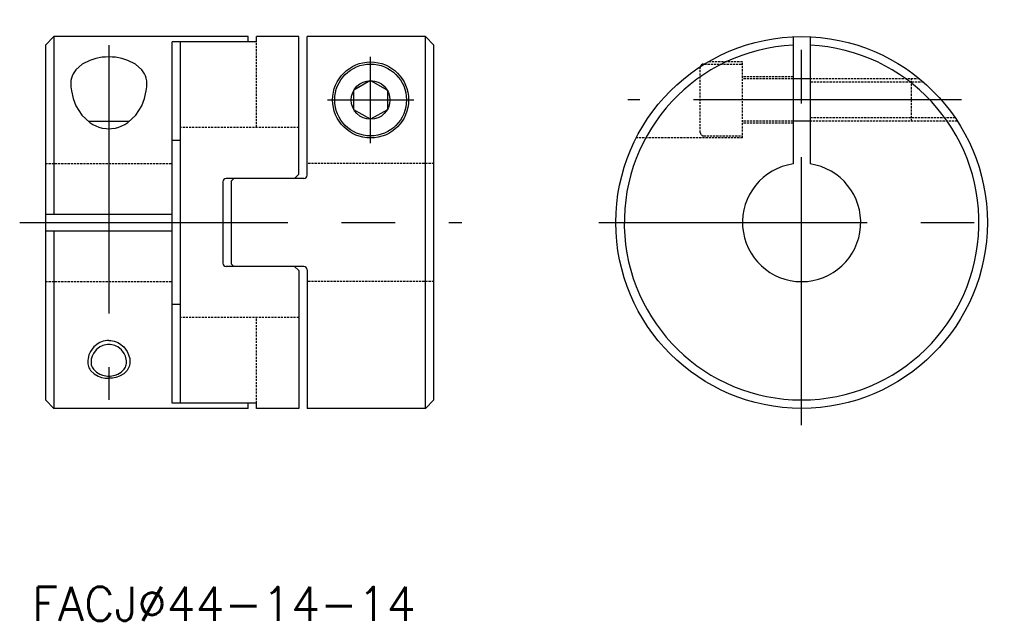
# Model space of a CAD drawing. Extents: x 55 to 172, y 26 to 97.
import ezdxf

# ---------------------------------------------------------------- set-up
doc = ezdxf.new("R2010")
doc.units = 0
for name, pattern in [('CENTER', [50.8, 31.75, -6.35, 6.35, -6.35]), ('DASHED', [19.05, 12.7, -6.35]), ('HIDDEN', [0.375, 0.25, -0.125])]:
    doc.linetypes.add(name, pattern=pattern)
doc.layers.get('0').update_dxf_attribs({"linetype": 'CONTINUOUS'})
doc.layers.add('CENTER', color=1, linetype='CENTER')
doc.styles.get("Standard").update_dxf_attribs({"font": 'txt.shx', "bigfont": 'chineset.shx'})

msp = doc.modelspace()

# ---------------------------------------------------------------- linework, layer by layer
for p, q in [((58.37, 94.27), (59.37, 95.27)), ((82.37, 95.27), (59.37, 95.27)), ((59.37, 95.27), (59.37, 74.27)), ((73.37, 51.89), (73.37, 94.64)), ((83.37, 94.64), (73.37, 94.64)), ((74.37, 51.89), (74.37, 94.64)), ((82.37, 94.64), (82.37, 95.27)), ((88.37, 95.27), (83.37, 95.27)), ((83.37, 94.64), (83.37, 95.27)), ((88.37, 78.97), (88.37, 95.27)), ((103.37, 95.27), (89.37, 95.27)), ((89.37, 78.87), (89.37, 95.27)), ((103.37, 51.27), (103.37, 95.27)), ((104.37, 94.27), (103.37, 95.27)), ((146.91, 95.24), (146.91, 80.2)), ((148.91, 95.24), (148.91, 80.2)), ((58.37, 94.27), (58.37, 52.27)), ((104.37, 52.27), (104.37, 94.27)), ((63.62, 92.45), (62.73, 91.99)), ((64.35, 92.68), (63.62, 92.45)), ((65.09, 92.82), (64.35, 92.68)), ((65.48, 92.85), (65.09, 92.82)), ((65.87, 92.86), (65.48, 92.85)), ((66.26, 92.85), (65.87, 92.86)), ((66.65, 92.82), (66.26, 92.85)), ((67.4, 92.68), (66.65, 92.82)), ((68.12, 92.45), (67.4, 92.68)), ((69.02, 92), (68.12, 92.45)), ((61.8, 91.11), (61.64, 90.86)), ((61.98, 91.34), (61.8, 91.11)), ((62.73, 91.99), (61.98, 91.34)), ((69.77, 91.34), (69.02, 92)), ((69.95, 91.1), (69.77, 91.34)), ((70.1, 90.86), (69.95, 91.1)), ((136.31, 92.02), (136.4, 92.02)), ((61.39, 90.08), (61.37, 89.81)), ((61.37, 89.81), (61.39, 89.34)), ((61.37, 89.81), (61.37, 89.81)), ((61.37, 89.81), (61.37, 89.8)), ((61.44, 90.34), (61.39, 90.08)), ((61.53, 90.6), (61.44, 90.34)), ((61.64, 90.86), (61.53, 90.6)), ((70.22, 90.62), (70.1, 90.86)), ((70.3, 90.34), (70.22, 90.62)), ((70.36, 90.04), (70.3, 90.34)), ((70.37, 89.81), (70.36, 90.04)), ((70.36, 89.34), (70.37, 89.81)), ((70.37, 89.81), (70.37, 89.81)), ((70.37, 89.81), (70.37, 89.81)), ((96.87, 90.06), (94.89, 88.91)), ((96.87, 90.06), (98.86, 88.91)), ((148.91, 90.27), (146.91, 90.27)), ((61.39, 89.34), (61.44, 88.86)), ((61.44, 88.86), (61.64, 87.96)), ((70.1, 87.96), (70.3, 88.86)), ((70.3, 88.86), (70.36, 89.34)), ((94.89, 86.62), (94.89, 88.91)), ((98.86, 88.91), (98.86, 86.62)), ((61.64, 87.96), (61.98, 87.08)), ((69.77, 87.08), (70.1, 87.96)), ((61.98, 87.08), (62.67, 85.98)), ((69.08, 85.98), (69.77, 87.08)), ((96.87, 85.48), (94.89, 86.62)), ((98.86, 86.62), (96.87, 85.48)), ((62.67, 85.98), (63.62, 85.09)), ((63.43, 85.27), (68.31, 85.27)), ((68.12, 85.09), (69.08, 85.98)), ((148.91, 85.27), (146.91, 85.27)), ((63.62, 85.09), (63.97, 84.87)), ((63.97, 84.87), (64.33, 84.69)), ((64.33, 84.69), (64.69, 84.54)), ((64.69, 84.54), (65.09, 84.44)), ((65.09, 84.44), (65.54, 84.38)), ((65.54, 84.38), (65.87, 84.36)), ((65.87, 84.36), (66.2, 84.38)), ((66.2, 84.38), (66.65, 84.44)), ((66.65, 84.44), (67.06, 84.54)), ((67.06, 84.54), (67.41, 84.69)), ((67.41, 84.69), (67.77, 84.87)), ((67.77, 84.87), (68.12, 85.09)), ((74.37, 82.96), (73.37, 82.96)), ((88.97, 78.47), (79.77, 78.47)), ((80.37, 78.17), (80.67, 78.47)), ((80.37, 78.17), (80.37, 68.37)), ((88.37, 78.97), (87.87, 78.47)), ((79.37, 78.07), (79.37, 68.47)), ((58.37, 74.27), (73.37, 74.27)), ((58.37, 72.27), (73.37, 72.27)), ((59.37, 72.27), (59.37, 51.27)), ((88.97, 68.07), (79.77, 68.07)), ((80.37, 68.37), (80.67, 68.07)), ((88.37, 67.57), (87.87, 68.07)), ((89.37, 67.67), (89.37, 51.27)), ((88.37, 67.57), (88.37, 51.27)), ((74.37, 63.57), (73.37, 63.57)), ((64.82, 58.55), (64.39, 58.21)), ((64.99, 58.63), (64.82, 58.55)), ((65.15, 58.7), (64.99, 58.63)), ((65.32, 58.76), (65.15, 58.7)), ((65.51, 58.8), (65.32, 58.76)), ((65.72, 58.82), (65.51, 58.8)), ((65.87, 58.83), (65.72, 58.82)), ((66.03, 58.82), (65.87, 58.83)), ((66.24, 58.8), (66.03, 58.82)), ((66.42, 58.76), (66.24, 58.8)), ((66.59, 58.7), (66.42, 58.76)), ((66.76, 58.63), (66.59, 58.7)), ((66.92, 58.55), (66.76, 58.63)), ((67.36, 58.21), (66.92, 58.55)), ((63.9, 57.44), (63.8, 57.09)), ((64.05, 57.78), (63.9, 57.44)), ((64.39, 58.21), (64.05, 57.78)), ((67.69, 57.78), (67.36, 58.21)), ((67.85, 57.44), (67.69, 57.78)), ((67.94, 57.09), (67.85, 57.44)), ((63.78, 56.91), (63.77, 56.72)), ((63.77, 56.73), (63.77, 56.72)), ((63.77, 56.72), (63.77, 56.72)), ((63.77, 56.72), (63.77, 56.71)), ((63.77, 56.72), (63.77, 56.72)), ((63.77, 56.72), (63.78, 56.58)), ((63.8, 57.09), (63.78, 56.91)), ((63.78, 56.58), (63.8, 56.44)), ((63.8, 56.44), (63.84, 56.3)), ((63.84, 56.3), (63.9, 56.16)), ((63.9, 56.16), (63.97, 56.03)), ((63.97, 56.03), (64.05, 55.91)), ((67.69, 55.91), (67.78, 56.03)), ((67.78, 56.03), (67.85, 56.16)), ((67.85, 56.16), (67.9, 56.3)), ((67.9, 56.3), (67.94, 56.44)), ((67.96, 56.91), (67.94, 57.09)), ((67.94, 56.44), (67.96, 56.58)), ((67.97, 56.72), (67.96, 56.91)), ((67.96, 56.58), (67.97, 56.72)), ((67.97, 56.72), (67.97, 56.73)), ((67.97, 56.72), (67.97, 56.72)), ((64.05, 55.91), (64.41, 55.56)), ((64.41, 55.56), (64.82, 55.31)), ((64.82, 55.31), (65.14, 55.19)), ((65.14, 55.19), (65.51, 55.12)), ((65.51, 55.12), (65.72, 55.1)), ((65.72, 55.1), (65.87, 55.09)), ((65.87, 55.09), (66.02, 55.1)), ((66.02, 55.1), (66.24, 55.12)), ((66.24, 55.12), (66.61, 55.19)), ((66.61, 55.19), (66.92, 55.31)), ((66.92, 55.31), (67.34, 55.56)), ((67.34, 55.56), (67.69, 55.91)), ((59.37, 51.27), (58.37, 52.27)), ((83.37, 51.89), (73.37, 51.89)), ((82.37, 51.27), (82.37, 51.89)), ((83.37, 51.27), (83.37, 51.89)), ((104.37, 52.27), (103.37, 51.27)), ((82.37, 51.27), (59.37, 51.27)), ((88.37, 51.27), (83.37, 51.27)), ((103.37, 51.27), (89.37, 51.27))]:
    msp.add_line(p, q)
at = {"color": 5, "linetype": 'HIDDEN'}
for p, q in [((83.37, 84.52), (83.37, 94.64)), ((140.91, 92.27), (136.82, 92.27)), ((140.91, 83.27), (140.91, 92.27)), ((135.91, 83.92), (135.91, 91.62)), ((136.4, 92.02), (140.91, 92.02)), ((146.91, 90.52), (140.91, 90.52)), ((146.91, 90.27), (140.91, 90.27)), ((161.88, 90.27), (148.91, 90.27)), ((162.35, 89.87), (148.91, 89.87)), ((160.91, 85.27), (160.91, 90.27)), ((146.91, 85.27), (140.91, 85.27)), ((166.08, 85.67), (148.91, 85.67)), ((166.35, 85.27), (148.91, 85.27)), ((88.37, 84.52), (74.37, 84.52)), ((146.91, 85.02), (140.91, 85.02)), ((140.91, 83.27), (128.32, 83.27)), ((136.31, 83.52), (140.91, 83.52)), ((58.37, 80.27), (73.37, 80.27)), ((104.37, 80.27), (89.37, 80.27)), ((58.37, 66.27), (73.37, 66.27)), ((104.37, 66.27), (89.37, 66.27)), ((88.37, 62.02), (74.37, 62.02)), ((83.37, 51.89), (83.37, 62.02))]:
    msp.add_line(p, q, dxfattribs=at)
at = {"color": 5}
for p, q in [((64.1, 58.54), (63.71, 58.01)), ((64.62, 58.96), (64.1, 58.54)), ((64.82, 59.06), (64.62, 58.96)), ((65.02, 59.15), (64.82, 59.06)), ((65.22, 59.21), (65.02, 59.15)), ((65.44, 59.26), (65.22, 59.21)), ((65.65, 59.29), (65.44, 59.26)), ((65.87, 59.3), (65.65, 59.29)), ((65.87, 59.3), (66.09, 59.29)), ((66.09, 59.29), (66.31, 59.26)), ((66.31, 59.26), (66.52, 59.21)), ((66.52, 59.21), (66.73, 59.15)), ((66.73, 59.15), (66.93, 59.06)), ((66.93, 59.06), (67.12, 58.96)), ((67.12, 58.96), (67.64, 58.54)), ((67.64, 58.54), (68.04, 58.01)), ((63.41, 57.17), (63.38, 56.95)), ((63.52, 57.6), (63.41, 57.17)), ((63.71, 58.01), (63.52, 57.6)), ((68.04, 58.01), (68.22, 57.6)), ((68.22, 57.6), (68.34, 57.17)), ((68.34, 57.17), (68.36, 56.95)), ((63.38, 56.95), (63.37, 56.72)), ((63.37, 56.72), (63.38, 56.55)), ((63.37, 56.72), (63.37, 56.72)), ((63.37, 56.72), (63.37, 56.72)), ((63.38, 56.55), (63.41, 56.39)), ((63.41, 56.39), (63.46, 56.23)), ((63.46, 56.23), (63.52, 56.07)), ((63.52, 56.07), (63.61, 55.92)), ((68.22, 56.07), (68.14, 55.92)), ((68.29, 56.23), (68.22, 56.07)), ((68.33, 56.39), (68.29, 56.23)), ((68.36, 56.55), (68.33, 56.39)), ((68.36, 56.95), (68.37, 56.72)), ((68.37, 56.72), (68.36, 56.55)), ((68.37, 56.72), (68.37, 56.72)), ((68.37, 56.72), (68.37, 56.72)), ((63.61, 55.92), (63.71, 55.77)), ((63.71, 55.77), (64.12, 55.37)), ((64.12, 55.37), (64.62, 55.08)), ((64.62, 55.08), (65.02, 54.94)), ((65.02, 54.94), (65.44, 54.86)), ((65.44, 54.86), (65.66, 54.83)), ((65.66, 54.83), (65.87, 54.83)), ((66.09, 54.83), (65.87, 54.83)), ((66.31, 54.86), (66.09, 54.83)), ((66.72, 54.94), (66.31, 54.86)), ((67.12, 55.08), (66.72, 54.94)), ((67.63, 55.37), (67.12, 55.08)), ((68.04, 55.77), (67.63, 55.37)), ((68.14, 55.92), (68.04, 55.77))]:
    msp.add_line(p, q, dxfattribs=at)
for centre, radius in [((147.91, 73.27), 22), ((96.87, 87.77), 4.5), ((96.87, 87.77), 4.25), ((96.87, 87.77), 2.29)]:
    msp.add_circle(centre, radius)
for centre, radius, start, end in [((147.91, 73.27), 21, 92.7294, 87.2706), ((136.31, 91.62), 0.4, 90, 165.9917), ((147.91, 73.27), 7, 98.2132, 81.7868), ((79.77, 78.07), 0.4, 90, 180), ((88.97, 78.87), 0.4, 270, 0), ((79.77, 68.47), 0.4, 180, 270), ((88.97, 67.67), 0.4, 0, 90)]:
    msp.add_arc(centre, radius, start, end)
at = {"color": 3, "linetype": 'DASHED'}
msp.add_arc((136.31, 91.62), 0.4, 165.9917, 180, dxfattribs=at)
at = {"color": 5, "linetype": 'HIDDEN'}
msp.add_arc((136.31, 83.92), 0.4, 180, 270, dxfattribs=at)
at = {"layer": 'CENTER', "color": 1, "linetype": 'CENTER'}
for p, q in [((147.91, 49.27), (147.91, 97.27)), ((65.87, 94.27), (65.87, 52.27)), ((96.87, 82.67), (96.87, 92.87)), ((91.77, 87.77), (101.97, 87.77)), ((166.86, 87.77), (127.34, 87.77)), ((55.32, 73.27), (107.69, 73.27)), ((123.91, 73.27), (171.91, 73.27))]:
    msp.add_line(p, q, dxfattribs=at)

# ---------------------------------------------------------------- texts
msp.add_text('FACJ%%C44-14-14', height=4).set_placement((56.77, 26.14))

doc.saveas('drawing.dxf')
